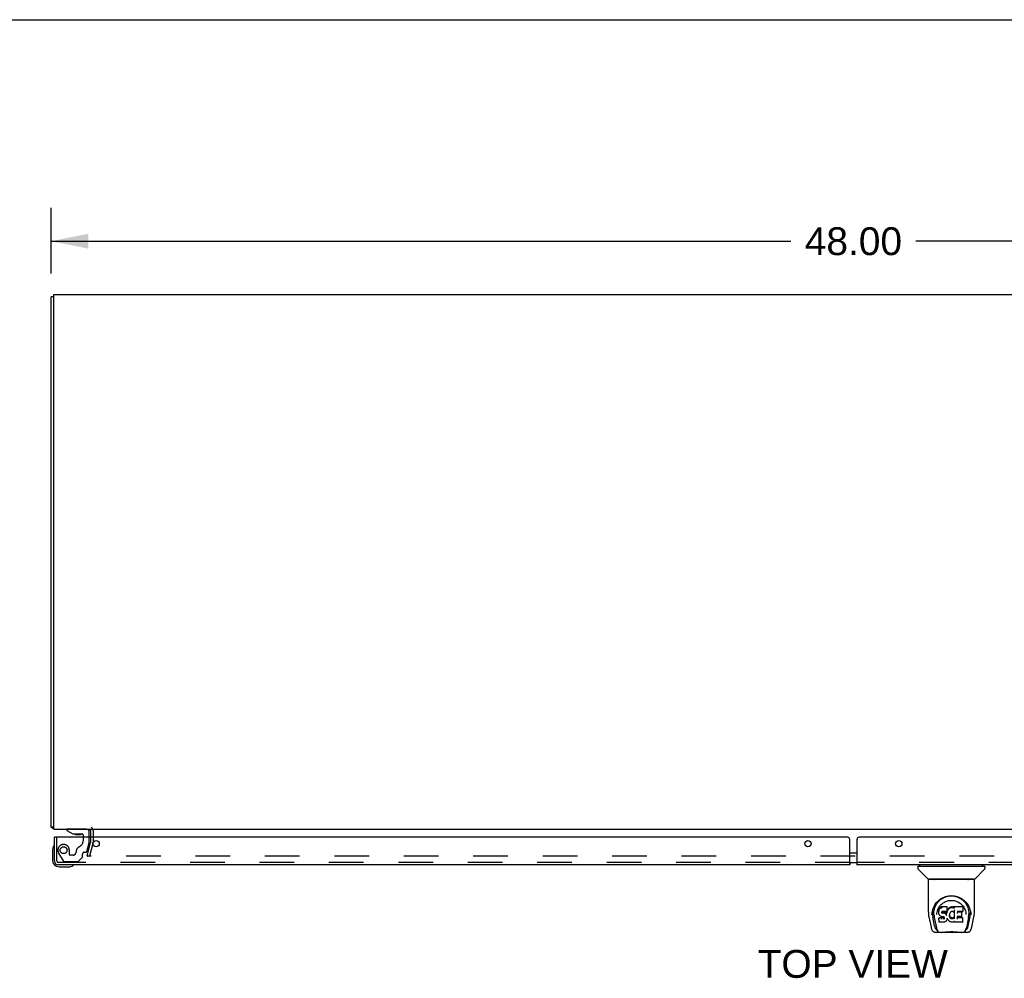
# Model space of a CAD drawing. Header units: inches. Extents: x 0 to 189, y 0 to 122.
# Tile 14 of 18: x 36 to 66, y 94 to 122. Entities that reach past the tile are written whole.
import ezdxf

# ---------------------------------------------------------------- set-up
doc = ezdxf.new("R2010")
doc.units = ezdxf.units.IN
doc.header["$LTSCALE"] = 10.388889
doc.header["$MEASUREMENT"] = 0
doc.linetypes.add('HIDDEN', pattern=[0.2, 0.1, -0.1])
doc.layers.get('0').update_dxf_attribs({"linetype": 'CONTINUOUS'})
for name, color, linetype in [('DEFAULT_2', 8, 'HIDDEN'), ('DIMENSIONS', 7, 'CONTINUOUS'), ('MASTER_DOOR_ASSEMBLY', 7, 'CONTINUOUS'), ('SLAVE_DOOR_ASSEMBLY', 7, 'CONTINUOUS')]:
    doc.layers.add(name, color=color, linetype=linetype)
doc.styles.get("Standard").update_dxf_attribs({"font": 'arial.ttf'})
doc.dimstyles.new('DIMSTYLE_1', dxfattribs={"dimtxt": 0.833333, "dimasz": 1.111111, "dimexe": 0.09, "dimexo": 0.07, "dimgap": 0.0375, "dimtad": 0, "dimtih": 1, "dimtoh": 1, "dimzin": 4, "dimdsep": 46, "dimtxsty": 'Standard', "dimblk": '_FILLED', "dimblk1": '_FILLED', "dimblk2": '_FILLED', "dimcen": 0.09, "dimadec": 3, "dimazin": 1, "dimtfac": 1, "dimtdec": 3, "dimtofl": 0, "dimtmove": 0, "dimatfit": 3, "dimldrblk": '_FILLED', "dimfxl": 0, "dimtolj": 1, "dimtzin": 4, "dimarcsym": 0})

# ---------------------------------------------------------------- blocks, each defined once
blk = doc.blocks.new('_FILLED')
at = {"color": 0, "linetype": 'ByBlock'}
blk.add_solid([(0, 0), (-1, 0.2), (-1, -0.2)], dxfattribs=at)
blk = doc.blocks.new('*D8')
at = {"layer": 'DIMENSIONS', "color": 2, "linetype": 'Continuous'}
for p, q in [((37.429, 114.628), (37.429, 116.592)), ((85.429, 114.628), (85.429, 116.592)), ((37.429, 115.592), (59.556, 115.592)), ((85.429, 115.592), (63.302, 115.592))]:
    blk.add_line(p, q, dxfattribs=at)
at = {"layer": 'DIMENSIONS', "color": 2, "linetype": 'Continuous', "xscale": 1.1111111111, "yscale": 1.1111111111, "zscale": 1.1111111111, "rotation": 180}
blk.add_blockref('_FILLED', (37.429, 115.592), dxfattribs=at)
at = {"layer": 'DIMENSIONS', "color": 2, "linetype": 'Continuous', "xscale": 1.1111111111, "yscale": 1.1111111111, "zscale": 1.1111111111}
blk.add_blockref('_FILLED', (85.429, 115.592), dxfattribs=at)
at = {"layer": 'DIMENSIONS', "color": 2, "linetype": 'Continuous', "insert": (61.429, 116.009), "char_height": 0.8333, "width": 2.91202, "attachment_point": 2, "line_spacing_factor": 0.9}
blk.add_mtext('48.00', dxfattribs=at)

msp = doc.modelspace()

# ---------------------------------------------------------------- linework, layer by layer
at = {"color": 7, "linetype": 'Continuous'}
for p, q in [((0, 122.222), (188.889, 122.222)), ((37.504, 113.931), (37.429, 113.931)), ((37.504, 98.057), (37.429, 98.057))]:
    msp.add_line(p, q, dxfattribs=at)
at = {"color": 3, "linetype": 'Continuous'}
for p, q in [((37.429, 98.057), (37.429, 113.931)), ((37.504, 97.994), (37.504, 113.994)), ((37.504, 113.994), (85.354, 113.994)), ((37.504, 97.994), (85.354, 97.994)), ((38.604, 97.952), (38.604, 97.751))]:
    msp.add_line(p, q, dxfattribs=at)
msp.add_lwpolyline([(37.46, 98.032), (37.458, 98.033), (37.456, 98.035), (37.454, 98.037), (37.451, 98.038), (37.449, 98.039), (37.446, 98.041), (37.444, 98.042), (37.441, 98.044), (37.439, 98.045), (37.437, 98.046), (37.435, 98.047), (37.433, 98.049), (37.432, 98.05), (37.431, 98.052), (37.43, 98.053), (37.429, 98.054), (37.429, 98.056), (37.429, 98.057)], dxfattribs=at)
for centre, radius, start, end in [((37.546, 98.111), 0.117, 222.5569, 248.9573), ((38.562, 97.952), 0.042, 0, 90)]:
    msp.add_arc(centre, radius, start, end, dxfattribs=at)
at = {"layer": 'DEFAULT_2', "color": 8, "linetype": 'HIDDEN'}
for p, q in [((38.679, 97.952), (38.679, 97.593)), ((38.5, 97.2), (38.603, 97.587)), ((38.676, 97.567), (38.572, 97.181)), ((38.604, 97.751), (38.604, 97.593)), ((38.5, 97.2), (38.572, 97.181)), ((38.505, 97.196), (38.505, 97.194)), ((84.338, 97.181), (38.52, 97.181))]:
    msp.add_line(p, q, dxfattribs=at)
for points in [[(38.506, 97.199), (38.505, 97.197), (38.505, 97.196), (38.505, 97.196)], [(38.505, 97.194), (38.506, 97.193), (38.506, 97.191), (38.507, 97.189), (38.507, 97.188), (38.508, 97.187), (38.509, 97.185), (38.511, 97.184), (38.512, 97.183), (38.514, 97.183), (38.515, 97.182)], [(38.52, 97.181), (38.519, 97.181), (38.517, 97.181), (38.515, 97.182)]]:
    msp.add_lwpolyline(points, dxfattribs=at)
for centre, radius, start, end in [((38.562, 97.952), 0.117, 0, 56.9002), ((38.579, 97.593), 0.025, 345, 360), ((38.579, 97.593), 0.1, 345, 360)]:
    msp.add_arc(centre, radius, start, end, dxfattribs=at)
at = {"layer": 'MASTER_DOOR_ASSEMBLY', "color": 3, "linetype": 'Continuous'}
for p, q in [((61.537, 96.926), (61.537, 97.691)), ((85.319, 97.751), (61.597, 97.751)), ((61.528, 97.001), (61.528, 96.995)), ((61.528, 96.995), (61.528, 96.988)), ((61.528, 96.988), (61.528, 96.978)), ((61.528, 96.978), (61.529, 96.968)), ((61.529, 96.968), (61.529, 96.963)), ((85.217, 96.926), (61.537, 96.926))]:
    msp.add_line(p, q, dxfattribs=at)
at = {"layer": 'MASTER_DOOR_ASSEMBLY', "color": 7, "linetype": 'Continuous'}
for p, q in [((61.527, 97.281), (61.537, 97.281)), ((61.527, 97.001), (61.537, 97.001)), ((63.416, 96.886), (63.416, 96.926)), ((65.306, 96.886), (65.306, 96.926)), ((63.357, 96.878), (63.357, 96.824)), ((63.365, 96.886), (65.357, 96.886)), ((63.663, 96.501), (63.368, 96.796)), ((65.058, 96.501), (65.353, 96.796)), ((65.365, 96.878), (65.365, 96.824)), ((63.672, 95.513), (63.672, 96.477)), ((65.042, 96.485), (63.68, 96.485)), ((65.037, 96.493), (63.684, 96.493)), ((63.746, 96.493), (63.744, 96.489)), ((63.744, 96.489), (63.744, 96.489)), ((64.978, 96.489), (64.975, 96.493)), ((64.978, 96.489), (64.978, 96.489)), ((65.05, 95.513), (65.05, 96.477)), ((63.928, 95.768), (63.953, 95.802)), ((63.779, 95.429), (63.782, 95.487)), ((63.782, 95.487), (63.791, 95.54)), ((63.793, 95.547), (63.792, 95.492)), ((63.985, 95.566), (63.984, 95.541)), ((63.984, 95.507), (63.984, 95.541)), ((63.984, 95.507), (63.984, 95.507)), ((63.986, 95.482), (63.984, 95.507)), ((63.99, 95.591), (63.985, 95.566)), ((63.986, 95.531), (63.985, 95.566)), ((63.99, 95.457), (63.986, 95.482)), ((63.986, 95.482), (63.986, 95.482)), ((64, 95.616), (63.99, 95.591)), ((63.991, 95.556), (63.99, 95.591)), ((63.999, 95.434), (63.99, 95.457)), ((63.99, 95.457), (63.99, 95.457)), ((64.015, 95.637), (64, 95.616)), ((64, 95.58), (64, 95.616)), ((64.025, 95.647), (64.015, 95.637)), ((64.015, 95.602), (64.015, 95.637)), ((64.036, 95.655), (64.025, 95.647)), ((64.025, 95.611), (64.025, 95.647)), ((64.059, 95.665), (64.036, 95.655)), ((64.036, 95.618), (64.036, 95.655)), ((64.085, 95.674), (64.059, 95.665)), ((64.059, 95.629), (64.059, 95.665)), ((64.074, 95.509), (64.073, 95.495)), ((64.076, 95.522), (64.074, 95.509)), ((64.074, 95.489), (64.074, 95.507)), ((64.075, 95.484), (64.076, 95.519)), ((64.078, 95.526), (64.076, 95.522)), ((64.078, 95.515), (64.076, 95.519)), ((64.081, 95.528), (64.078, 95.526)), ((64.082, 95.512), (64.078, 95.515)), ((64.078, 95.479), (64.078, 95.515)), ((64.092, 95.532), (64.081, 95.528)), ((64.094, 95.509), (64.082, 95.512)), ((64.082, 95.476), (64.082, 95.512)), ((64.237, 95.674), (64.085, 95.674)), ((64.085, 95.637), (64.085, 95.674)), ((64.106, 95.533), (64.092, 95.532)), ((64.117, 95.51), (64.094, 95.509)), ((64.094, 95.472), (64.094, 95.509)), ((64.219, 95.533), (64.106, 95.533)), ((64.106, 95.533), (64.106, 95.533)), ((64.142, 95.508), (64.117, 95.51)), ((64.117, 95.473), (64.117, 95.51)), ((64.117, 95.472), (64.117, 95.473)), ((64.167, 95.503), (64.142, 95.508)), ((64.142, 95.472), (64.142, 95.508)), ((64.179, 95.497), (64.167, 95.503)), ((64.167, 95.466), (64.167, 95.503)), ((64.19, 95.489), (64.179, 95.497)), ((64.179, 95.461), (64.179, 95.497)), ((64.209, 95.471), (64.19, 95.489)), ((64.19, 95.453), (64.19, 95.489)), ((64.208, 95.435), (64.209, 95.471)), ((64.218, 95.457), (64.209, 95.471)), ((64.219, 95.533), (64.218, 95.533)), ((64.221, 95.499), (64.218, 95.457)), ((64.218, 95.42), (64.218, 95.457)), ((64.23, 95.534), (64.219, 95.533)), ((64.225, 95.522), (64.221, 95.499)), ((64.222, 95.464), (64.221, 95.499)), ((64.228, 95.533), (64.225, 95.522)), ((64.226, 95.487), (64.225, 95.522)), ((64.235, 95.546), (64.231, 95.534)), ((64.232, 95.509), (64.231, 95.535)), ((64.237, 95.56), (64.235, 95.546)), ((64.235, 95.546), (64.235, 95.546)), ((64.24, 95.566), (64.236, 95.557)), ((64.239, 95.619), (64.237, 95.674)), ((64.237, 95.639), (64.237, 95.674)), ((64.238, 95.584), (64.237, 95.56)), ((64.237, 95.56), (64.237, 95.56)), ((64.238, 95.584), (64.239, 95.619)), ((64.251, 95.587), (64.24, 95.566)), ((64.24, 95.531), (64.24, 95.566)), ((64.264, 95.606), (64.251, 95.587)), ((64.251, 95.551), (64.251, 95.587)), ((64.279, 95.624), (64.264, 95.606)), ((64.265, 95.57), (64.264, 95.606)), ((64.296, 95.64), (64.279, 95.624)), ((64.28, 95.588), (64.279, 95.624)), ((64.316, 95.654), (64.296, 95.64)), ((64.297, 95.604), (64.296, 95.64)), ((64.307, 95.46), (64.303, 95.434)), ((64.311, 95.471), (64.307, 95.46)), ((64.316, 95.482), (64.311, 95.471)), ((64.339, 95.664), (64.316, 95.654)), ((64.316, 95.618), (64.316, 95.654)), ((64.33, 95.504), (64.316, 95.482)), ((64.337, 95.513), (64.33, 95.504)), ((64.346, 95.519), (64.337, 95.513)), ((64.362, 95.67), (64.339, 95.664)), ((64.339, 95.628), (64.339, 95.664)), ((64.37, 95.529), (64.346, 95.519)), ((64.386, 95.672), (64.362, 95.67)), ((64.362, 95.633), (64.362, 95.67)), ((64.381, 95.531), (64.37, 95.529)), ((64.392, 95.531), (64.38, 95.531)), ((64.386, 95.672), (64.41, 95.672)), ((64.386, 95.635), (64.386, 95.672)), ((64.386, 95.634), (64.386, 95.635)), ((64.403, 95.528), (64.392, 95.531)), ((64.415, 95.524), (64.403, 95.528)), ((64.423, 95.67), (64.41, 95.672)), ((64.41, 95.635), (64.41, 95.672)), ((64.41, 95.633), (64.41, 95.635)), ((64.422, 95.633), (64.423, 95.67)), ((64.435, 95.665), (64.423, 95.67)), ((64.449, 95.571), (64.433, 95.532)), ((64.448, 95.657), (64.435, 95.665)), ((64.435, 95.629), (64.435, 95.665)), ((64.696, 95.671), (64.447, 95.671)), ((64.448, 95.622), (64.447, 95.671)), ((64.45, 95.573), (64.449, 95.573)), ((64.449, 95.573), (64.449, 95.572)), ((64.449, 95.572), (64.449, 95.572)), ((64.453, 95.319), (64.449, 95.571)), ((64.451, 95.578), (64.45, 95.577)), ((64.45, 95.577), (64.45, 95.575)), ((64.45, 95.575), (64.45, 95.574)), ((64.45, 95.574), (64.45, 95.573)), ((64.45, 95.573), (64.45, 95.573)), ((64.45, 95.573), (64.45, 95.573)), ((64.451, 95.58), (64.451, 95.578)), ((64.696, 95.532), (64.538, 95.532)), ((64.539, 95.532), (64.538, 95.474)), ((64.665, 95.509), (64.538, 95.509)), ((64.677, 95.388), (64.678, 95.495)), ((64.71, 95.546), (64.712, 95.655)), ((64.712, 95.686), (64.729, 95.661)), ((64.794, 95.473), (64.796, 95.443)), ((64.917, 95.591), (64.93, 95.54)), ((64.929, 95.547), (64.929, 95.492)), ((63.687, 95.37), (63.752, 95.065)), ((63.779, 95.43), (63.779, 95.429)), ((63.86, 95.096), (63.804, 95.373)), ((63.84, 95.439), (63.842, 95.414)), ((63.85, 95.349), (63.912, 95.045)), ((63.925, 95.443), (63.925, 95.442)), ((63.998, 95.34), (63.99, 95.332)), ((63.992, 95.219), (63.99, 95.332)), ((63.999, 95.212), (63.992, 95.219)), ((64.06, 95.341), (63.998, 95.34)), ((63.998, 95.304), (63.998, 95.34)), ((63.999, 95.434), (63.999, 95.433)), ((64.013, 95.412), (63.999, 95.433)), ((64.145, 95.212), (63.999, 95.212)), ((63.999, 95.212), (63.999, 95.212)), ((64.031, 95.394), (64.013, 95.412)), ((64.013, 95.412), (64.013, 95.412)), ((64.052, 95.38), (64.031, 95.394)), ((64.031, 95.394), (64.031, 95.394)), ((64.065, 95.376), (64.052, 95.38)), ((64.052, 95.38), (64.052, 95.38)), ((64.12, 95.341), (64.06, 95.341)), ((64.06, 95.304), (64.06, 95.341)), ((64.06, 95.304), (64.06, 95.303)), ((64.078, 95.373), (64.065, 95.376)), ((64.065, 95.376), (64.065, 95.376)), ((64.125, 95.373), (64.078, 95.373)), ((64.134, 95.342), (64.12, 95.341)), ((64.12, 95.304), (64.12, 95.341)), ((64.12, 95.304), (64.12, 95.303)), ((64.132, 95.372), (64.125, 95.373)), ((64.125, 95.373), (64.126, 95.373)), ((64.137, 95.371), (64.132, 95.372)), ((64.138, 95.345), (64.134, 95.342)), ((64.134, 95.306), (64.134, 95.342)), ((64.142, 95.367), (64.137, 95.371)), ((64.143, 95.349), (64.138, 95.345)), ((64.139, 95.309), (64.138, 95.345)), ((64.146, 95.362), (64.142, 95.367)), ((64.149, 95.357), (64.143, 95.349)), ((64.143, 95.313), (64.143, 95.349)), ((64.158, 95.214), (64.145, 95.212)), ((64.152, 95.35), (64.146, 95.363)), ((64.152, 95.325), (64.151, 95.351)), ((64.154, 95.337), (64.152, 95.351)), ((64.154, 95.331), (64.153, 95.341)), ((64.17, 95.218), (64.158, 95.214)), ((64.158, 95.214), (64.158, 95.214)), ((64.19, 95.232), (64.17, 95.218)), ((64.17, 95.218), (64.17, 95.218)), ((64.208, 95.249), (64.19, 95.232)), ((64.19, 95.232), (64.19, 95.232)), ((64.215, 95.26), (64.208, 95.249)), ((64.208, 95.249), (64.208, 95.249)), ((64.216, 95.26), (64.215, 95.26)), ((64.221, 95.271), (64.216, 95.26)), ((64.22, 95.413), (64.219, 95.414)), ((64.23, 95.294), (64.221, 95.271)), ((64.221, 95.271), (64.221, 95.271)), ((64.237, 95.317), (64.23, 95.294)), ((64.23, 95.294), (64.23, 95.294)), ((64.237, 95.328), (64.237, 95.329)), ((64.237, 95.329), (64.237, 95.329)), ((64.237, 95.327), (64.237, 95.328)), ((64.237, 95.328), (64.237, 95.328)), ((64.237, 95.327), (64.237, 95.327)), ((64.238, 95.326), (64.237, 95.318)), ((64.237, 95.318), (64.237, 95.317)), ((64.258, 95.29), (64.238, 95.325)), ((64.271, 95.271), (64.258, 95.29)), ((64.258, 95.29), (64.258, 95.29)), ((64.286, 95.254), (64.271, 95.271)), ((64.271, 95.271), (64.271, 95.271)), ((64.303, 95.239), (64.286, 95.254)), ((64.286, 95.254), (64.286, 95.254)), ((64.303, 95.434), (64.302, 95.408)), ((64.304, 95.43), (64.303, 95.435)), ((64.303, 95.396), (64.304, 95.43)), ((64.322, 95.225), (64.303, 95.239)), ((64.303, 95.239), (64.303, 95.239)), ((64.306, 95.418), (64.304, 95.43)), ((64.316, 95.394), (64.306, 95.418)), ((64.306, 95.383), (64.306, 95.418)), ((64.315, 95.359), (64.316, 95.394)), ((64.328, 95.372), (64.316, 95.394)), ((64.332, 95.22), (64.322, 95.225)), ((64.322, 95.225), (64.322, 95.225)), ((64.336, 95.363), (64.328, 95.372)), ((64.328, 95.336), (64.328, 95.372)), ((64.343, 95.216), (64.332, 95.22)), ((64.332, 95.22), (64.332, 95.22)), ((64.346, 95.354), (64.336, 95.363)), ((64.336, 95.327), (64.336, 95.363)), ((64.365, 95.21), (64.343, 95.216)), ((64.345, 95.318), (64.346, 95.354)), ((64.356, 95.347), (64.346, 95.354)), ((64.355, 95.311), (64.356, 95.347)), ((64.367, 95.343), (64.356, 95.347)), ((64.388, 95.208), (64.365, 95.21)), ((64.379, 95.341), (64.367, 95.343)), ((64.367, 95.306), (64.367, 95.343)), ((64.379, 95.341), (64.391, 95.34)), ((64.379, 95.304), (64.379, 95.341)), ((64.379, 95.302), (64.379, 95.304)), ((64.411, 95.211), (64.388, 95.208)), ((64.388, 95.208), (64.388, 95.208)), ((64.404, 95.342), (64.391, 95.34)), ((64.392, 95.303), (64.391, 95.34)), ((64.392, 95.302), (64.392, 95.303)), ((64.416, 95.346), (64.404, 95.342)), ((64.404, 95.305), (64.404, 95.342)), ((64.433, 95.218), (64.411, 95.211)), ((64.427, 95.351), (64.416, 95.346)), ((64.416, 95.309), (64.416, 95.346)), ((64.437, 95.358), (64.427, 95.351)), ((64.427, 95.314), (64.427, 95.351)), ((64.452, 95.229), (64.433, 95.218)), ((64.433, 95.218), (64.433, 95.218)), ((64.438, 95.322), (64.437, 95.358)), ((64.457, 95.229), (64.452, 95.229)), ((64.456, 95.311), (64.455, 95.312)), ((64.457, 95.22), (64.457, 95.229)), ((64.697, 95.212), (64.466, 95.212)), ((64.537, 95.377), (64.536, 95.302)), ((64.665, 95.377), (64.537, 95.377)), ((64.697, 95.337), (64.537, 95.337)), ((64.705, 95.22), (64.707, 95.327)), ((64.796, 95.442), (64.796, 95.443)), ((64.87, 95.346), (64.809, 95.045)), ((64.861, 95.096), (64.918, 95.373)), ((64.942, 95.429), (64.942, 95.43)), ((64.969, 95.065), (65.034, 95.37)), ((63.752, 95.064), (63.752, 95.065)), ((63.876, 94.91), (64.09, 94.91)), ((63.919, 94.989), (63.926, 94.989)), ((63.926, 94.989), (63.929, 94.98)), ((63.93, 94.977), (63.929, 94.98)), ((64.654, 94.903), (64.067, 94.903)), ((64.631, 94.91), (64.845, 94.91)), ((64.791, 94.977), (64.793, 94.98)), ((64.793, 94.98), (64.795, 94.989)), ((64.795, 94.989), (64.802, 94.989))]:
    msp.add_line(p, q, dxfattribs=at)
at = {"layer": 'MASTER_DOOR_ASSEMBLY', "color": 8, "linetype": 'HIDDEN'}
msp.add_line((85.217, 97.001), (61.537, 97.001), dxfattribs=at)
at = {"layer": 'MASTER_DOOR_ASSEMBLY', "color": 3, "linetype": 'Continuous'}
msp.add_lwpolyline([(61.529, 96.963), (61.529, 96.96), (61.529, 96.958), (61.529, 96.955), (61.53, 96.953), (61.53, 96.951), (61.53, 96.949), (61.53, 96.947), (61.53, 96.945), (61.53, 96.944), (61.531, 96.942), (61.531, 96.941), (61.531, 96.939), (61.531, 96.938), (61.531, 96.937), (61.531, 96.936), (61.532, 96.935), (61.532, 96.934), (61.532, 96.933), (61.532, 96.933), (61.532, 96.932), (61.533, 96.931), (61.533, 96.931), (61.533, 96.93), (61.533, 96.93), (61.534, 96.929), (61.534, 96.929), (61.534, 96.928), (61.534, 96.928), (61.534, 96.928), (61.535, 96.927), (61.535, 96.927), (61.535, 96.927), (61.535, 96.926), (61.536, 96.926), (61.536, 96.926), (61.536, 96.926), (61.536, 96.926), (61.537, 96.926), (61.537, 96.926), (61.537, 96.926)], dxfattribs=at)
at = {"layer": 'MASTER_DOOR_ASSEMBLY', "color": 7, "linetype": 'Continuous'}
for points in [[(63.743, 96.487), (63.742, 96.487), (63.742, 96.486), (63.741, 96.485), (63.741, 96.485), (63.742, 96.485)], [(63.744, 96.489), (63.743, 96.488), (63.743, 96.487)], [(64.979, 96.487), (64.978, 96.488), (64.978, 96.489)], [(64.98, 96.485), (64.98, 96.485), (64.98, 96.485), (64.98, 96.486), (64.979, 96.487), (64.979, 96.487)], [(63.791, 95.54), (63.804, 95.591), (63.821, 95.639), (63.841, 95.684), (63.864, 95.725), (63.89, 95.764), (63.918, 95.8), (63.949, 95.833), (63.982, 95.864), (64.018, 95.892), (64.057, 95.918), (64.098, 95.941), (64.14, 95.961), (64.184, 95.976), (64.228, 95.989), (64.273, 95.997), (64.317, 96.002), (64.361, 96.004), (64.405, 96.002), (64.449, 95.997), (64.493, 95.989), (64.538, 95.976), (64.581, 95.96), (64.624, 95.941), (64.665, 95.918), (64.703, 95.892), (64.739, 95.864), (64.773, 95.833), (64.803, 95.799), (64.831, 95.764), (64.857, 95.725), (64.88, 95.684), (64.9, 95.639), (64.917, 95.591)], [(63.84, 95.439), (63.839, 95.463), (63.84, 95.51), (63.845, 95.557), (63.854, 95.603), (63.868, 95.648), (63.885, 95.691), (63.905, 95.731), (63.928, 95.768)], [(63.953, 95.802), (63.98, 95.833), (64.009, 95.861)], [(63.992, 95.661), (64.009, 95.685), (64.028, 95.708), (64.047, 95.73), (64.068, 95.75), (64.091, 95.769), (64.115, 95.787), (64.14, 95.803), (64.166, 95.817), (64.193, 95.83), (64.22, 95.84), (64.249, 95.849), (64.277, 95.855), (64.305, 95.86), (64.333, 95.862), (64.36, 95.863), (64.388, 95.862), (64.416, 95.86), (64.444, 95.855), (64.472, 95.849), (64.5, 95.84), (64.528, 95.83), (64.555, 95.817), (64.582, 95.803), (64.607, 95.787), (64.63, 95.77), (64.653, 95.751), (64.674, 95.73), (64.694, 95.709), (64.712, 95.686)], [(64.009, 95.861), (64.038, 95.886), (64.069, 95.909), (64.1, 95.928)], [(64.1, 95.928), (64.132, 95.945), (64.164, 95.959), (64.196, 95.971)], [(64.196, 95.971), (64.229, 95.981), (64.262, 95.988), (64.294, 95.994), (64.327, 95.997), (64.36, 95.998), (64.392, 95.997), (64.425, 95.994), (64.457, 95.989), (64.489, 95.982)], [(64.489, 95.982), (64.522, 95.972), (64.554, 95.961), (64.586, 95.947)], [(64.586, 95.947), (64.618, 95.93), (64.649, 95.911), (64.68, 95.889), (64.709, 95.864), (64.738, 95.837), (64.765, 95.806), (64.791, 95.772), (64.814, 95.734), (64.835, 95.694), (64.853, 95.651), (64.866, 95.606), (64.876, 95.559), (64.881, 95.512)], [(63.672, 95.514), (63.672, 95.48), (63.676, 95.44), (63.681, 95.401), (63.687, 95.37)], [(63.792, 95.492), (63.793, 95.458), (63.797, 95.414), (63.804, 95.373)], [(63.925, 95.443), (63.927, 95.473), (63.933, 95.51)], [(63.933, 95.51), (63.941, 95.545), (63.951, 95.577), (63.963, 95.607)], [(63.963, 95.607), (63.977, 95.635), (63.992, 95.661)], [(63.984, 95.507), (63.984, 95.506), (63.985, 95.506), (63.985, 95.506), (63.985, 95.506), (63.986, 95.505), (63.986, 95.505)], [(63.986, 95.531), (63.986, 95.531), (63.986, 95.531), (63.986, 95.53), (63.987, 95.53), (63.987, 95.53), (63.988, 95.53)], [(63.986, 95.482), (63.986, 95.482), (63.986, 95.481), (63.986, 95.481), (63.987, 95.481), (63.987, 95.481), (63.988, 95.481)], [(63.99, 95.457), (63.99, 95.457), (63.991, 95.456), (63.991, 95.456), (63.992, 95.456), (63.992, 95.456)], [(63.991, 95.556), (63.991, 95.556), (63.991, 95.555), (63.992, 95.555), (63.992, 95.555), (63.992, 95.555), (63.993, 95.555)], [(64.001, 95.58), (64.001, 95.58), (64.001, 95.58), (64.001, 95.579), (64.002, 95.579), (64.002, 95.579), (64.002, 95.579)], [(64.015, 95.601), (64.015, 95.601), (64.016, 95.601), (64.016, 95.601), (64.016, 95.6), (64.016, 95.6), (64.017, 95.6)], [(64.025, 95.611), (64.025, 95.61), (64.025, 95.61), (64.025, 95.61), (64.026, 95.61), (64.026, 95.61), (64.026, 95.609)], [(64.036, 95.618), (64.036, 95.618), (64.036, 95.618), (64.036, 95.617), (64.037, 95.617), (64.037, 95.617), (64.037, 95.617)], [(64.059, 95.629), (64.059, 95.628), (64.059, 95.628), (64.059, 95.628), (64.059, 95.628), (64.06, 95.627), (64.06, 95.627)], [(64.071, 95.494), (64.072, 95.494), (64.072, 95.494), (64.073, 95.494), (64.073, 95.494), (64.073, 95.495), (64.073, 95.495)], [(64.072, 95.508), (64.073, 95.508), (64.073, 95.508), (64.074, 95.508), (64.074, 95.508), (64.074, 95.509), (64.074, 95.509)], [(64.072, 95.487), (64.072, 95.487), (64.073, 95.487), (64.073, 95.488), (64.073, 95.488), (64.074, 95.488), (64.074, 95.489)], [(64.073, 95.482), (64.074, 95.482), (64.074, 95.482), (64.074, 95.482), (64.075, 95.483), (64.075, 95.483), (64.075, 95.483)], [(64.074, 95.521), (64.075, 95.521), (64.075, 95.521), (64.076, 95.522), (64.076, 95.522), (64.076, 95.522)], [(64.076, 95.526), (64.077, 95.525), (64.077, 95.525), (64.078, 95.526), (64.078, 95.526)], [(64.077, 95.478), (64.077, 95.478), (64.077, 95.478), (64.077, 95.478), (64.078, 95.478), (64.078, 95.479), (64.078, 95.479)], [(64.08, 95.528), (64.08, 95.528), (64.08, 95.528), (64.081, 95.528), (64.081, 95.528)], [(64.081, 95.474), (64.081, 95.474), (64.081, 95.475), (64.081, 95.475), (64.082, 95.475), (64.082, 95.475), (64.082, 95.476)], [(64.085, 95.637), (64.085, 95.636), (64.085, 95.636), (64.085, 95.636), (64.085, 95.636), (64.085, 95.636), (64.085, 95.635)], [(64.092, 95.532), (64.092, 95.532), (64.092, 95.532), (64.092, 95.532)], [(64.093, 95.471), (64.093, 95.471), (64.093, 95.471), (64.093, 95.471), (64.093, 95.472), (64.093, 95.472), (64.094, 95.472)], [(64.141, 95.47), (64.141, 95.47), (64.141, 95.471), (64.141, 95.471), (64.142, 95.471), (64.142, 95.471), (64.142, 95.472)], [(64.166, 95.465), (64.166, 95.465), (64.166, 95.465), (64.166, 95.466), (64.166, 95.466), (64.166, 95.466), (64.167, 95.466)], [(64.178, 95.459), (64.178, 95.46), (64.178, 95.46), (64.179, 95.46), (64.179, 95.46), (64.179, 95.461), (64.179, 95.461)], [(64.189, 95.452), (64.189, 95.452), (64.189, 95.452), (64.189, 95.452), (64.19, 95.453), (64.19, 95.453), (64.19, 95.453)], [(64.224, 95.463), (64.223, 95.463), (64.223, 95.463), (64.223, 95.463), (64.222, 95.464), (64.222, 95.464), (64.222, 95.464)], [(64.228, 95.485), (64.227, 95.486), (64.227, 95.486), (64.227, 95.486), (64.226, 95.486), (64.226, 95.486), (64.226, 95.487)], [(64.23, 95.534), (64.23, 95.534), (64.23, 95.534), (64.23, 95.534), (64.229, 95.534)], [(64.231, 95.534), (64.231, 95.534), (64.231, 95.534), (64.23, 95.534)], [(64.234, 95.508), (64.233, 95.508), (64.233, 95.508), (64.232, 95.508), (64.232, 95.508), (64.232, 95.509), (64.232, 95.509)], [(64.235, 95.546), (64.235, 95.545), (64.235, 95.545), (64.234, 95.545), (64.234, 95.545), (64.233, 95.545)], [(64.236, 95.637), (64.236, 95.636), (64.236, 95.636), (64.236, 95.636), (64.235, 95.636), (64.235, 95.636), (64.235, 95.635)], [(64.237, 95.56), (64.237, 95.56), (64.236, 95.56), (64.236, 95.559), (64.236, 95.559), (64.235, 95.559), (64.235, 95.559)], [(64.238, 95.584), (64.238, 95.584), (64.238, 95.584), (64.237, 95.584), (64.237, 95.583), (64.237, 95.583), (64.236, 95.583)], [(64.242, 95.529), (64.242, 95.529), (64.241, 95.53), (64.241, 95.53), (64.241, 95.53), (64.24, 95.53), (64.24, 95.531)], [(64.253, 95.55), (64.253, 95.55), (64.252, 95.55), (64.252, 95.55), (64.252, 95.55), (64.252, 95.551), (64.251, 95.551)], [(64.266, 95.569), (64.266, 95.569), (64.266, 95.569), (64.265, 95.569), (64.265, 95.57), (64.265, 95.57), (64.265, 95.57)], [(64.281, 95.586), (64.281, 95.586), (64.281, 95.587), (64.28, 95.587), (64.28, 95.587), (64.28, 95.587), (64.28, 95.588)], [(64.298, 95.602), (64.298, 95.603), (64.298, 95.603), (64.297, 95.603), (64.297, 95.603), (64.297, 95.604), (64.297, 95.604)], [(64.307, 95.46), (64.307, 95.459), (64.306, 95.459), (64.306, 95.459), (64.306, 95.459), (64.305, 95.459)], [(64.311, 95.471), (64.31, 95.471), (64.31, 95.471), (64.31, 95.47), (64.309, 95.47), (64.309, 95.47)], [(64.316, 95.482), (64.316, 95.481), (64.315, 95.481), (64.315, 95.481), (64.314, 95.481)], [(64.317, 95.616), (64.317, 95.617), (64.317, 95.617), (64.317, 95.617), (64.317, 95.617), (64.317, 95.618), (64.316, 95.618)], [(64.33, 95.504), (64.33, 95.504), (64.33, 95.504), (64.329, 95.504), (64.329, 95.504), (64.328, 95.504)], [(64.337, 95.513), (64.337, 95.513), (64.337, 95.513), (64.336, 95.513), (64.336, 95.513)], [(64.339, 95.626), (64.339, 95.626), (64.339, 95.627), (64.339, 95.627), (64.339, 95.627), (64.339, 95.627), (64.339, 95.628)], [(64.346, 95.519), (64.346, 95.519), (64.346, 95.519), (64.345, 95.519)], [(64.363, 95.632), (64.363, 95.632), (64.362, 95.632), (64.362, 95.632), (64.362, 95.632), (64.362, 95.633), (64.362, 95.633)], [(64.37, 95.529), (64.369, 95.529), (64.369, 95.529), (64.369, 95.529)], [(64.381, 95.531), (64.38, 95.531), (64.38, 95.531), (64.38, 95.532)], [(64.392, 95.531), (64.392, 95.531), (64.392, 95.531), (64.392, 95.532)], [(64.403, 95.528), (64.403, 95.528), (64.403, 95.529), (64.404, 95.529)], [(64.415, 95.524), (64.415, 95.524), (64.417, 95.523), (64.419, 95.523), (64.421, 95.523), (64.423, 95.523), (64.425, 95.524), (64.427, 95.525), (64.429, 95.526), (64.431, 95.528), (64.432, 95.529), (64.433, 95.531), (64.433, 95.532)], [(64.415, 95.524), (64.415, 95.524), (64.415, 95.524), (64.415, 95.524)], [(64.422, 95.631), (64.422, 95.632), (64.422, 95.632), (64.422, 95.632), (64.422, 95.632), (64.422, 95.633), (64.422, 95.633)], [(64.434, 95.627), (64.435, 95.628), (64.435, 95.628), (64.435, 95.628), (64.435, 95.628), (64.435, 95.628), (64.435, 95.629)], [(64.45, 95.633), (64.45, 95.633), (64.449, 95.634), (64.449, 95.634), (64.449, 95.634), (64.449, 95.634), (64.449, 95.635)], [(64.45, 95.617), (64.45, 95.617), (64.45, 95.618), (64.449, 95.619), (64.449, 95.619), (64.449, 95.62), (64.449, 95.62)], [(64.449, 95.572), (64.449, 95.572), (64.449, 95.572)], [(64.449, 95.572), (64.449, 95.572), (64.449, 95.571), (64.449, 95.571)], [(64.536, 95.471), (64.536, 95.471), (64.536, 95.471), (64.537, 95.471), (64.537, 95.472), (64.537, 95.472), (64.537, 95.472)], [(64.537, 95.533), (64.537, 95.533), (64.537, 95.533), (64.538, 95.533), (64.538, 95.533), (64.538, 95.532), (64.538, 95.532)], [(64.696, 95.532), (64.697, 95.533), (64.699, 95.533), (64.702, 95.534), (64.704, 95.535), (64.706, 95.536), (64.707, 95.538), (64.708, 95.54), (64.71, 95.542), (64.71, 95.545), (64.71, 95.546)], [(64.729, 95.661), (64.744, 95.635), (64.758, 95.607)], [(64.758, 95.607), (64.77, 95.577), (64.78, 95.545), (64.789, 95.51), (64.794, 95.473)], [(64.881, 95.512), (64.883, 95.464), (64.881, 95.439)], [(64.918, 95.373), (64.924, 95.413), (64.928, 95.457), (64.929, 95.492)], [(64.93, 95.54), (64.939, 95.486), (64.942, 95.429)], [(65.034, 95.37), (65.04, 95.4), (65.046, 95.44), (65.049, 95.48), (65.05, 95.514)], [(63.842, 95.414), (63.843, 95.394), (63.847, 95.37), (63.85, 95.349)], [(63.991, 95.297), (63.991, 95.296), (63.991, 95.296), (63.991, 95.296), (63.992, 95.296), (63.992, 95.296), (63.992, 95.296)], [(63.992, 95.219), (63.992, 95.219), (63.993, 95.218), (63.993, 95.218), (63.994, 95.219)], [(63.992, 95.219), (63.992, 95.219), (63.992, 95.219)], [(63.998, 95.304), (63.998, 95.303), (63.998, 95.303), (63.999, 95.303), (63.999, 95.303), (63.999, 95.302), (63.999, 95.302)], [(63.999, 95.433), (64, 95.433), (64, 95.433), (64.001, 95.433), (64.001, 95.433)], [(63.999, 95.212), (63.999, 95.212), (63.999, 95.212), (64, 95.212), (64, 95.212), (64, 95.212), (64, 95.213)], [(64.013, 95.412), (64.013, 95.412), (64.014, 95.412), (64.014, 95.412), (64.014, 95.412), (64.015, 95.412)], [(64.031, 95.394), (64.031, 95.394), (64.032, 95.394), (64.032, 95.394), (64.032, 95.394)], [(64.052, 95.38), (64.053, 95.38), (64.053, 95.38), (64.053, 95.381)], [(64.065, 95.376), (64.065, 95.376), (64.065, 95.376), (64.065, 95.376)], [(64.078, 95.373), (64.078, 95.373), (64.078, 95.374), (64.078, 95.374)], [(64.132, 95.372), (64.132, 95.372), (64.132, 95.373), (64.132, 95.373)], [(64.134, 95.306), (64.134, 95.305), (64.134, 95.305), (64.134, 95.305), (64.134, 95.305), (64.135, 95.304), (64.135, 95.304)], [(64.137, 95.371), (64.137, 95.371), (64.138, 95.371), (64.138, 95.371)], [(64.139, 95.308), (64.139, 95.308), (64.139, 95.308), (64.139, 95.308), (64.14, 95.307), (64.14, 95.307), (64.14, 95.307)], [(64.142, 95.367), (64.142, 95.367), (64.142, 95.367), (64.143, 95.367), (64.143, 95.367)], [(64.143, 95.313), (64.144, 95.313), (64.144, 95.313), (64.144, 95.312), (64.144, 95.312), (64.145, 95.312), (64.145, 95.312)], [(64.145, 95.212), (64.145, 95.212), (64.145, 95.212), (64.145, 95.212), (64.145, 95.212), (64.145, 95.212), (64.145, 95.213)], [(64.146, 95.362), (64.146, 95.362), (64.146, 95.362), (64.147, 95.362), (64.147, 95.362)], [(64.152, 95.35), (64.152, 95.35), (64.152, 95.35), (64.153, 95.35), (64.153, 95.35), (64.154, 95.35)], [(64.152, 95.325), (64.152, 95.324), (64.152, 95.324), (64.152, 95.324), (64.153, 95.324), (64.153, 95.324), (64.153, 95.323)], [(64.154, 95.337), (64.154, 95.337), (64.154, 95.336), (64.155, 95.336), (64.155, 95.336), (64.156, 95.336), (64.156, 95.336)], [(64.154, 95.331), (64.154, 95.33), (64.154, 95.33), (64.154, 95.33), (64.155, 95.33), (64.155, 95.329), (64.156, 95.329)], [(64.158, 95.214), (64.158, 95.214), (64.157, 95.214), (64.157, 95.214)], [(64.17, 95.218), (64.169, 95.218), (64.169, 95.218), (64.169, 95.218)], [(64.19, 95.232), (64.19, 95.232), (64.19, 95.232), (64.19, 95.232), (64.189, 95.232)], [(64.206, 95.434), (64.207, 95.434), (64.207, 95.434), (64.207, 95.434), (64.208, 95.435), (64.208, 95.435), (64.208, 95.435)], [(64.208, 95.249), (64.208, 95.249), (64.208, 95.249), (64.208, 95.249), (64.207, 95.249), (64.207, 95.249)], [(64.215, 95.26), (64.215, 95.26), (64.215, 95.259), (64.214, 95.259), (64.214, 95.259)], [(64.219, 95.414), (64.219, 95.416), (64.219, 95.417), (64.218, 95.418), (64.218, 95.419)], [(64.221, 95.271), (64.221, 95.271), (64.221, 95.27), (64.22, 95.27), (64.219, 95.27)], [(64.23, 95.294), (64.23, 95.293), (64.23, 95.293), (64.23, 95.293), (64.229, 95.293), (64.229, 95.293)], [(64.237, 95.317), (64.237, 95.317), (64.237, 95.317), (64.237, 95.317), (64.236, 95.317), (64.236, 95.316), (64.235, 95.316)], [(64.237, 95.329), (64.237, 95.33), (64.237, 95.33)], [(64.238, 95.326), (64.238, 95.326), (64.238, 95.326), (64.238, 95.326), (64.238, 95.326), (64.238, 95.326), (64.238, 95.327), (64.237, 95.327)], [(64.238, 95.325), (64.238, 95.326), (64.238, 95.326), (64.238, 95.326), (64.238, 95.326)], [(64.258, 95.29), (64.258, 95.289), (64.259, 95.289), (64.259, 95.289), (64.26, 95.289)], [(64.271, 95.271), (64.271, 95.271), (64.272, 95.271), (64.272, 95.271), (64.272, 95.271), (64.273, 95.271)], [(64.286, 95.254), (64.287, 95.254), (64.287, 95.254), (64.287, 95.254), (64.288, 95.254)], [(64.302, 95.408), (64.302, 95.407), (64.302, 95.407), (64.302, 95.407), (64.301, 95.407), (64.301, 95.407), (64.3, 95.407)], [(64.303, 95.434), (64.303, 95.434), (64.303, 95.433), (64.303, 95.433), (64.302, 95.433), (64.302, 95.433), (64.301, 95.433)], [(64.303, 95.395), (64.303, 95.395), (64.303, 95.395), (64.303, 95.394), (64.302, 95.394), (64.302, 95.394), (64.301, 95.394)], [(64.303, 95.239), (64.304, 95.239), (64.304, 95.239), (64.304, 95.239), (64.305, 95.239)], [(64.306, 95.383), (64.306, 95.383), (64.305, 95.383), (64.305, 95.382), (64.305, 95.382), (64.304, 95.382), (64.304, 95.382)], [(64.315, 95.359), (64.315, 95.358), (64.315, 95.358), (64.315, 95.358), (64.314, 95.358), (64.314, 95.358), (64.314, 95.357)], [(64.322, 95.225), (64.322, 95.225), (64.322, 95.225), (64.322, 95.225), (64.323, 95.225)], [(64.326, 95.335), (64.327, 95.335), (64.327, 95.335), (64.327, 95.335), (64.327, 95.336), (64.328, 95.336), (64.328, 95.336)], [(64.332, 95.22), (64.332, 95.22), (64.333, 95.22), (64.333, 95.22)], [(64.334, 95.325), (64.335, 95.325), (64.335, 95.325), (64.335, 95.326), (64.335, 95.326), (64.336, 95.326), (64.336, 95.327)], [(64.343, 95.216), (64.343, 95.216), (64.343, 95.216), (64.344, 95.217)], [(64.344, 95.316), (64.344, 95.317), (64.345, 95.317), (64.345, 95.317), (64.345, 95.317), (64.345, 95.318), (64.345, 95.318)], [(64.355, 95.309), (64.355, 95.31), (64.355, 95.31), (64.355, 95.31), (64.355, 95.31), (64.355, 95.31), (64.355, 95.311)], [(64.365, 95.21), (64.365, 95.21), (64.366, 95.211), (64.366, 95.211)], [(64.366, 95.305), (64.366, 95.305), (64.366, 95.305), (64.367, 95.305), (64.367, 95.306), (64.367, 95.306), (64.367, 95.306)], [(64.404, 95.304), (64.404, 95.304), (64.404, 95.304), (64.404, 95.304), (64.404, 95.305), (64.404, 95.305), (64.404, 95.305)], [(64.411, 95.212), (64.411, 95.211), (64.411, 95.211), (64.411, 95.211)], [(64.416, 95.308), (64.416, 95.308), (64.416, 95.308), (64.416, 95.308), (64.416, 95.309), (64.416, 95.309), (64.416, 95.309)], [(64.428, 95.313), (64.428, 95.313), (64.428, 95.314), (64.428, 95.314), (64.427, 95.314), (64.427, 95.314), (64.427, 95.314)], [(64.432, 95.218), (64.433, 95.218), (64.433, 95.218), (64.433, 95.218)], [(64.453, 95.355), (64.452, 95.356), (64.451, 95.357), (64.451, 95.358), (64.45, 95.358), (64.449, 95.359), (64.448, 95.359), (64.448, 95.36), (64.447, 95.36), (64.446, 95.36), (64.445, 95.36), (64.444, 95.36), (64.444, 95.36)], [(64.451, 95.23), (64.451, 95.23), (64.451, 95.229), (64.452, 95.229), (64.452, 95.229), (64.452, 95.229), (64.452, 95.229)], [(64.455, 95.312), (64.455, 95.314), (64.454, 95.315), (64.454, 95.318)], [(64.459, 95.23), (64.459, 95.23), (64.458, 95.229), (64.458, 95.229), (64.458, 95.229), (64.458, 95.229), (64.457, 95.229)], [(64.457, 95.22), (64.457, 95.218), (64.458, 95.217), (64.459, 95.215), (64.46, 95.214), (64.462, 95.213), (64.463, 95.212), (64.465, 95.212), (64.466, 95.212)], [(64.534, 95.299), (64.534, 95.299), (64.535, 95.3), (64.535, 95.3), (64.535, 95.3), (64.535, 95.3), (64.535, 95.3)], [(64.535, 95.377), (64.536, 95.377), (64.536, 95.377), (64.536, 95.377), (64.536, 95.377), (64.537, 95.377), (64.537, 95.377)], [(64.665, 95.377), (64.667, 95.377), (64.668, 95.377), (64.67, 95.378), (64.672, 95.379), (64.673, 95.38), (64.674, 95.381), (64.675, 95.383), (64.676, 95.384), (64.676, 95.386), (64.677, 95.388)], [(64.697, 95.212), (64.698, 95.212), (64.699, 95.212), (64.701, 95.213), (64.702, 95.214), (64.703, 95.215), (64.704, 95.217), (64.705, 95.219), (64.705, 95.22)], [(64.87, 95.346), (64.871, 95.349), (64.872, 95.352), (64.872, 95.355), (64.873, 95.358), (64.873, 95.361), (64.874, 95.363), (64.874, 95.367), (64.875, 95.37), (64.875, 95.373), (64.876, 95.376), (64.876, 95.38), (64.877, 95.383), (64.877, 95.386), (64.877, 95.39), (64.878, 95.394), (64.878, 95.397), (64.879, 95.401), (64.879, 95.405), (64.879, 95.409), (64.88, 95.413), (64.881, 95.439)], [(63.752, 95.064), (63.755, 95.051), (63.76, 95.033), (63.765, 95.016), (63.77, 95.001), (63.775, 94.988), (63.781, 94.975), (63.788, 94.964), (63.795, 94.953), (63.803, 94.944), (63.812, 94.935), (63.823, 94.927), (63.834, 94.92), (63.846, 94.915), (63.859, 94.912)], [(63.859, 94.912), (63.873, 94.91), (63.876, 94.91)], [(63.86, 95.096), (63.864, 95.08), (63.869, 95.062), (63.874, 95.045), (63.879, 95.03), (63.885, 95.017), (63.892, 95.007), (63.898, 94.998), (63.906, 94.993), (63.913, 94.989), (63.919, 94.989)], [(63.912, 95.045), (63.914, 95.035), (63.917, 95.023), (63.92, 95.011), (63.923, 94.999), (63.926, 94.989)], [(63.966, 94.958), (63.961, 94.958), (63.956, 94.958), (63.951, 94.959), (63.947, 94.961), (63.942, 94.963), (63.939, 94.966), (63.935, 94.969), (63.932, 94.972), (63.93, 94.976), (63.93, 94.977)], [(63.93, 94.977), (63.935, 94.966), (63.942, 94.954), (63.949, 94.944), (63.955, 94.935), (63.963, 94.928), (63.97, 94.922), (63.979, 94.916), (63.988, 94.913), (63.998, 94.91), (64.005, 94.91)], [(64.09, 94.91), (64.111, 94.911), (64.135, 94.912), (64.159, 94.914), (64.185, 94.917), (64.212, 94.919), (64.241, 94.922), (64.27, 94.924), (64.299, 94.926), (64.33, 94.927), (64.36, 94.928), (64.391, 94.927), (64.421, 94.926), (64.451, 94.925), (64.48, 94.922), (64.509, 94.92), (64.536, 94.917), (64.562, 94.914), (64.587, 94.912), (64.61, 94.911), (64.631, 94.91)], [(64.09, 94.91), (64.114, 94.911), (64.143, 94.912), (64.172, 94.915), (64.202, 94.917), (64.233, 94.92), (64.265, 94.923), (64.296, 94.924), (64.328, 94.926), (64.361, 94.926), (64.393, 94.926), (64.425, 94.925), (64.456, 94.923), (64.488, 94.92), (64.519, 94.917), (64.549, 94.915), (64.578, 94.912), (64.607, 94.911), (64.631, 94.91)], [(64.716, 94.91), (64.723, 94.91), (64.733, 94.913), (64.742, 94.916), (64.751, 94.922), (64.759, 94.928), (64.766, 94.935), (64.773, 94.944), (64.779, 94.954), (64.786, 94.966), (64.791, 94.977)], [(64.755, 94.958), (64.76, 94.958), (64.765, 94.958), (64.77, 94.959), (64.775, 94.961), (64.779, 94.963), (64.783, 94.966), (64.786, 94.969), (64.789, 94.972), (64.791, 94.976), (64.791, 94.977)], [(64.795, 94.989), (64.798, 95), (64.801, 95.011), (64.804, 95.023), (64.807, 95.035), (64.809, 95.045)], [(64.802, 94.989), (64.808, 94.989), (64.816, 94.993), (64.823, 94.998), (64.83, 95.007), (64.836, 95.018), (64.842, 95.03), (64.848, 95.045), (64.853, 95.062), (64.858, 95.08), (64.861, 95.096)], [(64.845, 94.91), (64.848, 94.91), (64.861, 94.911)], [(64.861, 94.911), (64.874, 94.915), (64.887, 94.92), (64.898, 94.926), (64.908, 94.934), (64.918, 94.943), (64.926, 94.953), (64.933, 94.963), (64.94, 94.975), (64.946, 94.987), (64.951, 95.001), (64.957, 95.016), (64.962, 95.033), (64.966, 95.051), (64.969, 95.064)]]:
    msp.add_lwpolyline(points, dxfattribs=at)
at = {"layer": 'MASTER_DOOR_ASSEMBLY', "color": 3, "linetype": 'Continuous'}
msp.add_circle((62.787, 97.563), 0.094, dxfattribs=at)
msp.add_arc((61.597, 97.691), 0.06, 90, 180, dxfattribs=at)
at = {"layer": 'MASTER_DOOR_ASSEMBLY', "color": 7, "linetype": 'Continuous'}
for centre, radius, start, end in [((63.365, 96.878), 0.00787, 90, 180), ((63.396, 96.824), 0.0394, 180, 225), ((65.325, 96.824), 0.0394, 315, 360), ((65.357, 96.878), 0.00787, 0, 90), ((63.684, 96.522), 0.0295, 225, 270), ((63.68, 96.477), 0.00787, 90, 180), ((63.853, 96.504), 0.0197, 270, 323.006), ((64.868, 96.504), 0.0197, 216.994, 270), ((65.037, 96.522), 0.0295, 270, 315), ((65.042, 96.477), 0.00787, 0, 90), ((64.067, 94.923), 0.0197, 220.2179, 270), ((64.654, 94.923), 0.0197, 270, 319.7821)]:
    msp.add_arc(centre, radius, start, end, dxfattribs=at)
for centre, major_axis, ratio, start_param, end_param in [((63.995, 95.567), (0.004, 0.0113), 0.082603, -3.358849, -3.237788), ((64.006, 95.589), (0.00493, 0.00872), 0.139701, -3.375731, -3.231538), ((64.022, 95.609), (0.00667, 0.00805), 0.161626, -3.329134, -3.201937), ((64.071, 95.497), (-0.00245, 0.00904), 0.086305, -3.009796, -2.851612), ((64.072, 95.489), (-0.00334, 0.00617), 0.202659, -3.013778, -2.795609), ((64.073, 95.484), (-0.0051, 0.00558), 0.236803, -3.069215, -2.893885), ((64.076, 95.479), (0.00537, -0.00361), 0.301523, 0.056707, 0.196496), ((64.235, 95.639), (-0.00006, 0.00283), 0.69468, -2.388692, -1.626091), ((64.45, 95.637), (-0.00005, 0.00283), 0.694711, -4.711973, -3.921462), ((64.45, 95.621), (-0.00119, 0.00309), 0.517372, 0.955426, 1.594301), ((64.536, 95.474), (0.00005, 0.00283), 0.694711, -2.361723, -1.571213), ((64.665, 95.496), (0, 0.0133), 0.999848, -1.588252, 0), ((64.696, 95.655), (0, 0.0161), 0.999848, -1.588252, 0), ((63.992, 95.3), (0.00133, 0.0034), 0.413699, -3.931587, -3.404362), ((64.001, 95.306), (0.00243, 0.00249), 0.565489, -3.661377, -3.398136), ((64.145, 95.314), (0.00623, 0.00529), 0.230667, 2.952001, 3.091843), ((64.156, 95.331), (0.00377, 0.00659), 0.191545, -3.454301, -3.256285), ((64.156, 95.338), (0.00243, 0.00802), 0.107328, -3.463611, -3.284363), ((64.202, 95.443), (-0.00628, 0.00793), 0.164287, -3.076154, -2.942496), ((64.22, 95.418), (-0.00129, 0.00383), 0.306196, 0.760017, 1.08509), ((64.321, 95.345), (-0.00646, 0.00915), 0.140046, -3.074302, -2.951316), ((64.444, 95.35), (0, 0.0108), 0.999848, 0, 0.641022), ((64.455, 95.316), (-0.00163, 0.00422), 0.284259, 0.65996, 1.068541), ((64.534, 95.302), (0.00005, 0.00283), 0.694711, -2.361723, -1.571213), ((64.697, 95.327), (0, 0.0104), 0.999848, -1.588252, 0)]:
    msp.add_ellipse(centre, major_axis=major_axis, ratio=ratio, start_param=start_param, end_param=end_param, dxfattribs=at)
at = {"layer": 'SLAVE_DOOR_ASSEMBLY', "color": 7, "linetype": 'Continuous'}
for p, q in [((37.897, 97.994), (37.897, 97.955)), ((37.897, 97.955), (38.073, 97.856)), ((38.073, 97.856), (38.35, 97.856)), ((38.161, 97.839), (38.302, 97.839)), ((38.161, 97.839), (38.161, 97.839)), ((38.303, 97.839), (38.302, 97.839)), ((38.381, 97.825), (38.381, 97.751)), ((38.566, 97.751), (38.566, 97.915)), ((37.543, 97.751), (37.523, 97.751)), ((37.463, 97.355), (37.463, 97.066)), ((61.32, 97.281), (61.537, 97.281)), ((61.32, 97.001), (61.537, 97.001)), ((37.663, 96.866), (37.953, 96.866))]:
    msp.add_line(p, q, dxfattribs=at)
at = {"layer": 'SLAVE_DOOR_ASSEMBLY', "color": 8, "linetype": 'HIDDEN'}
for p, q in [((38.487, 97.994), (37.897, 97.994)), ((37.598, 97.043), (37.598, 97.751)), ((38.381, 97.751), (38.381, 97.641)), ((38.498, 97.328), (38.566, 97.584)), ((38.566, 97.584), (38.566, 97.751)), ((37.649, 97.278), (37.784, 97.045)), ((37.97, 97.231), (37.97, 97.364)), ((38.364, 97.168), (38.364, 97.246)), ((38.423, 97.305), (38.468, 97.305)), ((61.32, 97.001), (37.64, 97.001)), ((37.81, 97.03), (38.222, 97.03)), ((38.08, 97.215), (37.986, 97.215)), ((38.243, 97.038), (38.359, 97.154))]:
    msp.add_line(p, q, dxfattribs=at)
at = {"layer": 'SLAVE_DOOR_ASSEMBLY', "color": 3, "linetype": 'Continuous'}
for p, q in [((37.523, 97.043), (37.523, 97.751)), ((61.258, 97.751), (37.543, 97.751)), ((61.32, 96.926), (61.32, 97.688)), ((61.32, 96.926), (37.64, 96.926)), ((61.32, 96.928), (61.32, 96.926)), ((61.321, 97.001), (61.321, 96.988)), ((61.321, 96.988), (61.321, 96.975)), ((61.321, 96.975), (61.321, 96.962)), ((61.321, 96.962), (61.321, 96.947)), ((61.321, 96.947), (61.321, 96.936))]:
    msp.add_line(p, q, dxfattribs=at)
for points in [[(61.321, 96.936), (61.321, 96.933), (61.321, 96.932), (61.32, 96.931), (61.32, 96.93)], [(61.32, 96.93), (61.32, 96.929), (61.32, 96.928)]]:
    msp.add_lwpolyline(points, dxfattribs=at)
for centre in [(38.773, 97.563), (60.07, 97.563)]:
    msp.add_circle(centre, 0.094, dxfattribs=at)
at = {"layer": 'SLAVE_DOOR_ASSEMBLY', "color": 8, "linetype": 'HIDDEN'}
msp.add_circle((37.798, 97.364), 0.103, dxfattribs=at)
at = {"layer": 'SLAVE_DOOR_ASSEMBLY', "color": 7, "linetype": 'Continuous'}
for centre, radius, start, end in [((38.162, 97.929), 0.09, 234.8123, 269.328), ((38.302, 97.929), 0.09, 270.672, 304.9232), ((38.35, 97.825), 0.031, 0, 90), ((38.487, 97.915), 0.079, 0, 90), ((37.713, 97.355), 0.25, 149.1101, 180), ((37.512, 97.476), 0.015, 96.3796, 149.1101), ((37.508, 97.476), 0.015, 0, 83.6204), ((37.663, 97.066), 0.2, 180, 270), ((38.073, 96.911), 0.015, 6.3796, 90), ((37.953, 97.116), 0.25, 270, 300.8899), ((38.073, 96.914), 0.015, 300.8899, 353.6204)]:
    msp.add_arc(centre, radius, start, end, dxfattribs=at)
at = {"layer": 'SLAVE_DOOR_ASSEMBLY', "color": 8, "linetype": 'HIDDEN'}
for centre, radius, start, end in [((37.798, 97.364), 0.172, 0, 210), ((38.193, 97.641), 0.188, 295.7418, 360), ((37.986, 97.231), 0.016, 180, 270), ((38.08, 97.305), 0.09, 270, 360), ((38.355, 97.305), 0.185, 115.7418, 180), ((38.423, 97.246), 0.059, 90, 180), ((38.468, 97.336), 0.031, 270, 345), ((37.64, 97.043), 0.042, 180, 270), ((37.81, 97.06), 0.03, 210, 270), ((38.222, 97.06), 0.03, 270, 315), ((38.344, 97.168), 0.02, 315, 360)]:
    msp.add_arc(centre, radius, start, end, dxfattribs=at)
at = {"layer": 'SLAVE_DOOR_ASSEMBLY', "color": 3, "linetype": 'Continuous'}
for centre, radius, start, end in [((61.258, 97.688), 0.0625, 0, 90), ((37.64, 97.043), 0.117, 180, 270)]:
    msp.add_arc(centre, radius, start, end, dxfattribs=at)

# ---------------------------------------------------------------- texts
at = {"layer": 'DIMENSIONS', "color": 2, "linetype": 'Continuous', "insert": (61.41, 94.378), "char_height": 0.8333, "width": 5.67844, "attachment_point": 2, "line_spacing_factor": 0.9}
msp.add_mtext('TOP VIEW', dxfattribs=at)

# ---------------------------------------------------------------- dimensions: what is measured, and where the dimension line sits
at = {"layer": 'DIMENSIONS', "color": 2, "linetype": 'Continuous'}
dim = msp.add_linear_dim(base=(85.429, 115.592), p1=(37.429, 116.662), p2=(85.429, 116.662), dimstyle='DIMSTYLE_1', dxfattribs=at)
dim.commit()
dim.dimension.update_dxf_attribs({"geometry": '*D8', "text_midpoint": (61.407, 115.587), "dimtype": 160})

doc.saveas('drawing.dxf')
